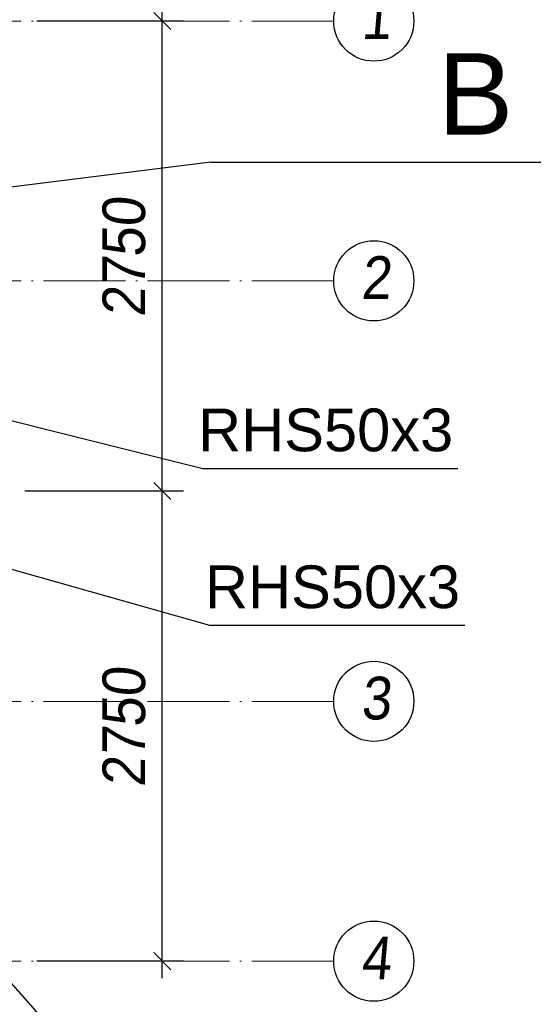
# Paper-space layout 'A0 Advance Steel' of a CAD drawing. Header units: millimetres. Extents: x 228 to 822, y 214 to 634.
# Tile 44 of 76: x 355 to 385, y 524 to 582. Entities that reach past the tile are written whole.
import ezdxf

# ---------------------------------------------------------------- set-up
doc = ezdxf.new("R2010")
doc.units = ezdxf.units.MM
doc.linetypes.add('ACAD_ISO04W100', pattern=[30, 24, -3, 0, -3])
doc.layers.get('0').update_dxf_attribs({"linetype": 'CONTINUOUS'})
doc.layers.add('AS_DIM_ON', color=7, linetype='CONTINUOUS')
doc.layers.add('AS_INS_ON', color=7, linetype='CONTINUOUS')
doc.styles.add('Arial', font='arial.ttf')
doc.styles.add('ARIAL_1', font='arial.ttf', dxfattribs={"width": 0.9, "oblique": 5})
doc.styles.add('CalloutText_Big', font='arial.ttf', dxfattribs={"height": 4.76})

# ---------------------------------------------------------------- blocks, each defined once
blk = doc.blocks.new('324ewdsczxzxcz')
at = {"linetype": 'ACAD_ISO04W100', "lineweight": 5, "ltscale": 0.2}
for p, q in [((378.311, 321.018, -2695.986), (283.147, 321.018, -2695.986)), ((378.311, 305.818, -2695.986), (283.147, 305.818, -2695.986)), ((378.311, 281.218, -8093.957), (283.147, 281.218, -8093.957)), ((378.311, 266.018, -2641.446), (283.147, 266.018, -2641.446))]:
    blk.add_line(p, q, dxfattribs=at)
for centre in [(380.658, 321.018, -2695.986), (380.658, 305.818, -2695.986), (380.658, 281.218, -8093.957), (380.658, 266.018, -2641.446)]:
    blk.add_circle(centre, 2.347)
at = {"char_height": 2.5, "attachment_point": 1, "style": 'ARIAL_1'}
for s, insert in [('1', (379.903, 322.461, -2695.986)), ('2', (379.903, 307.261, -2695.986)), ('3', (379.903, 282.661, -8093.957)), ('4', (379.903, 267.461, -2641.446))]:
    blk.add_mtext_dynamic_manual_height_columns(s, width=4.31573, gutter_width=12.5, heights=[0], dxfattribs=dict(at, insert=insert))

psp = doc.layouts.new('A0 Advance Steel')

# ---------------------------------------------------------------- linework, layer by layer
at = {"color": 7}
for points in [[(345.591, 560.602), (365.347, 555.668), (380.294, 555.668)], [(337.986, 554.336), (365.75, 546.488), (380.697, 546.488)], [(353.526, 526.236), (362.345, 516.221), (381.177, 516.221)]]:
    psp.add_lwpolyline(points, dxfattribs=at)
at = {"layer": 'AS_DIM_ON', "color": 8}
for p, q in [((362.974, 554.336), (362.974, 582.836)), ((364.224, 581.836), (355.636, 581.836)), ((364.224, 554.336), (354.936, 554.336)), ((362.974, 525.836), (362.974, 554.336)), ((364.224, 526.836), (355.636, 526.836))]:
    psp.add_line(p, q, dxfattribs=at)
at = {"layer": 'AS_DIM_ON', "color": 8, "linetype": 'ByBlock', "lineweight": -2}
for p, q in [((363.474, 581.336), (362.474, 582.336)), ((363.474, 553.836), (362.474, 554.836)), ((362.474, 554.836), (363.474, 553.836)), ((362.474, 527.336), (363.474, 526.336))]:
    psp.add_line(p, q, dxfattribs=at)
at = {"layer": 'AS_INS_ON'}
for q in [(343.012, 570.726), (386.931, 573.588)]:
    psp.add_line((365.83, 573.588), q, dxfattribs=at)

# ---------------------------------------------------------------- block references
psp.add_blockref('324ewdsczxzxcz', (-5.293, 260.818, -1221.948))

# ---------------------------------------------------------------- texts
at = {"color": 7, "style": 'Arial'}
for p in [(365.073, 556.668), (365.476, 547.488)]:
    psp.add_text('RHS50x3', height=2.5, dxfattribs=at).set_placement(p)
at = {"layer": 'AS_DIM_ON', "color": 9, "style": 'ARIAL_1', "oblique": 5, "width": 0.9}
for p in [(361.974, 564.508), (361.974, 537.008)]:
    psp.add_text('2750', height=2.5, rotation=90, dxfattribs=at).set_placement(p)
at = {"layer": 'AS_INS_ON', "style": 'CalloutText_Big'}
psp.add_text('B', height=4.76, dxfattribs=at).set_placement((379.1, 575.194))

doc.saveas('drawing.dxf')
